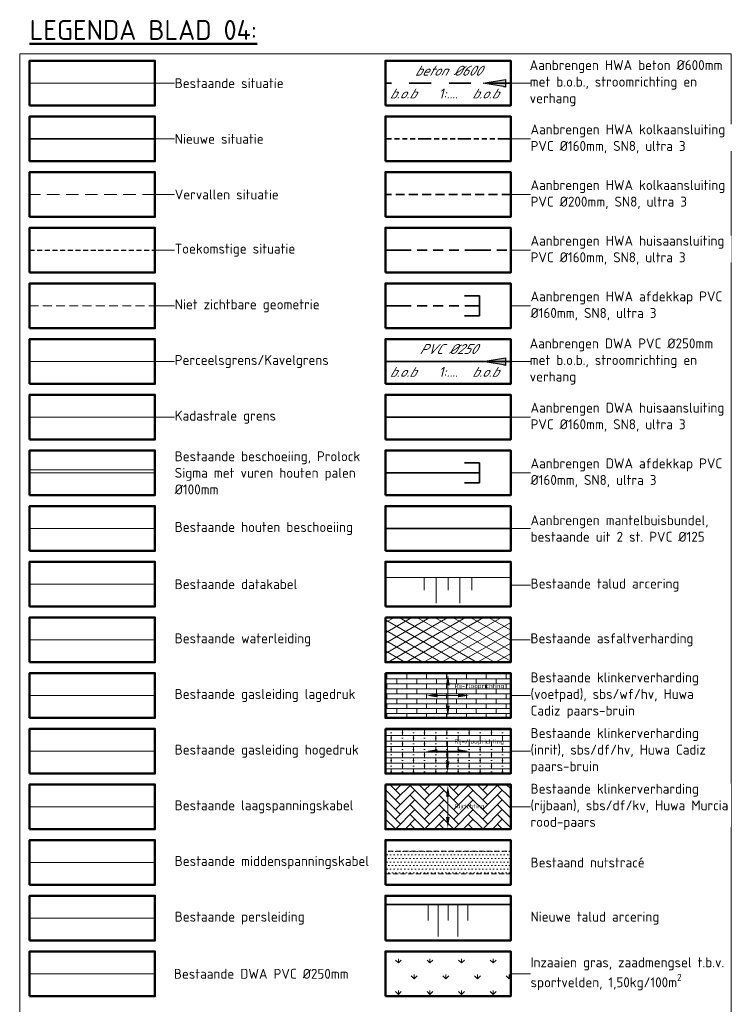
# Model space of a CAD drawing. Header units: metres. Extents: x 264779 to 275389, y 575281 to 580396.
# Tile 173 of 174: x 267912 to 268091, y 577414 to 577662. Entities that reach past the tile are written whole.
import ezdxf
from ezdxf.lldxf.tags import DXFTag

# ---------------------------------------------------------------- set-up
doc = ezdxf.new("R2010")
doc.units = ezdxf.units.M
for name, pattern in [('B-WE-RI-HWA_HUISAANSLUITING_PVC_125-G', [10, 3.25, -0.75, 1.25, -0.75, 1.25, -0.75, 1.25, -0.75]), ('B-WE-RI-HWA_HUISAANSLUITING_PVC_160-G', [20, 6.5, -1.5, 2.5, -1.5, 2.5, -1.5, 2.5, -1.5]), ('B-WE-RI-HWA_PVC_125-G', [10, 2.25, -1.083333, 2.25, -1.083333, 2.25, -1.083333]), ('B-WE-RI-HWA_PVC_160-G', [10, 5.5, -4.5]), ('DASHED', [19.05, 12.7, -6.35]), ('HIDDEN', [9.525, 6.35, -3.175]), ('XX-DASHED', [4.8, 3.15, -1.65]), ('XX-DASHED2', [1.92, 1.26, -0.66])]:
    doc.linetypes.add(name, pattern=pattern)
for name, color, linetype, lineweight in [('B-OI-KL-ET_LS_Orientatieverzoek_21O055943_EnexisNetbeheerBV-G', 252, 'KL-LS-N', 18), ('B-OI-KL-ET_MS_Orientatieverzoek_21O055943_EnexisNetbeheerBV-G', 252, 'KL-MS-N', 18), ('B-WE-GK-BESCHOEIING-TYPE_1-G', 252, 'B-WE-GK-BESCHOEIING_TYPE_1-G', 18), ('B-WE-GK-BESCHOEIING-TYPE_3-G', 252, 'B-WE-GK-BESCHOEIING_TYPE_3-G', 18), ('B-WE-GW-GROND-WERK_ONTGRAVEN-AD', 252, 'Continuous', 18), ('B-WE-GW-TALUDARCERING-G', 252, 'Continuous', 18), ('B-WE-GW-TALUDARCERING_KORT-G', 252, 'Continuous', 18), ('B-WE-GW-TALUDARCERING_LANG-G', 252, 'Continuous', 18), ('B-WE-KG-GRENS_KADASTRAAL-G', 252, 'KG-KADASTRAAL', 18), ('B-WE-KL-DATA-G', 252, 'KL-DATA-ALGEMEEN', 18), ('B-WE-KL-GAS-HD-G', 252, 'KL-GAS-HOGE-DRUK', 18), ('B-WE-KL-GAS-LD-G', 252, 'KL-GAS-LAGE-DRUK', 18), ('B-WE-KL-TRACE-G', 252, 'DASHED', 18), ('B-WE-KL-WATER-G', 252, 'KL-WATER', 18), ('B-WE-RI-DWA_PVC_250-G', 252, 'B-WE-RI-DWA_PVC_250-G', 18), ('B-WE-RI-PERSLEIDING-G', 252, 'B-WE-RI-PERSLEIDING-G', 18), ('B-WE-VH-VERHARDING_ASFALT-A', 252, 'Continuous', 18), ('B-WE-VH-VERHARDING_BETONSTRAATSTEEN_DIKFORMAAT_KEPER-A', 252, 'Continuous', 9), ('B-WE-VH-VERHARDING_BETONSTRAATSTEEN_WAALFORMAAT_HALF-A', 252, 'Continuous', 18), ('B-WE-VH-VERHARDING_STRAATBAKSTEEN_DIKFORMAAT_HALF-A', 252, 'Continuous', 13), ('B-XX-AL-TOPOGRAFIE-G', 252, 'Continuous', 18), ('N-OI-RI-ALGEMEEN-B.O.B.-T25', 7, 'Continuous', 25), ('N-OI-RI-ALGEMEEN-INFORMATIE-T25', 7, 'Continuous', 25), ('N-OI-RI-ALGEMEEN-STROOMRICHTING-S', 7, 'Continuous', 25), ('N-OI-RI-ALGEMEEN-VERHANG-T25', 7, 'Continuous', 25), ('N-WA-RI-DETAIL1-G', 1, 'HIDDEN', 18), ('N-WE-GW-TALUD_KRUIN-G', 3, 'Continuous', 35), ('N-WE-GW-TALUDARCERING_KORT-G', 90, 'Continuous', 18), ('N-WE-GW-TALUDARCERING_LANG-G', 60, 'Continuous', 13), ('N-XX-AL-TOPOGRAFIE-G', 7, 'Continuous', 35), ('T-XX-AL-TOEKOMSTIG-G', 102, 'XX-DASHED2', 25), ('V-XX-AL-TOPOGRAFIE-G', 252, 'XX-DASHED', 18), ('X-XX-AL-T25', 7, 'Continuous', 25), ('X-XX-AL-TEKENBLAD-T50', 7, 'Continuous', 50), ('X-XX-AL-TEKENBLAD_KADER_LEGENDA_BENAMINGSKADER_35-G', 7, 'Continuous', 50)]:
    doc.layers.add(name, color=color, linetype=linetype, lineweight=lineweight)
for name, color, linetype, lineweight, true_color in [('B-WE-KL-TRACE-A', 9, 'Continuous', 13, 0x808080), ('N-BH-KG-GRENS_PERCEEL-G', 160, 'KG-PERCEEL', 18, 0x003fff), ('N-GV-GR-GRAS_BERMKRUIDENMENGSEL-A', 7, 'Continuous', 18, 0x00a500), ('N-OI-KL-MANTELBUIS_PVC-G', 1, 'MANTELBUIS-PVC', 35, 0xff0000), ('N-OI-RI-DWA_HUISAANSLUITING_PVC_160-G', 20, 'B-WE-RI-DWA_HUISAANSLUITING_PVC_160-G', 35, 0xff3f00), ('N-OI-RI-DWA_PVC_250-G', 20, 'B-WE-RI-DWA_PVC_250-G', 35, 0xff3f00), ('N-OI-RI-HWA_BETON_600-G', 150, 'B-WE-RI-HWA_PVC_160-G', 35, 0x007fff), ('N-OI-RI-HWA_HUISAANSLUITING_PVC_160-G', 150, 'B-WE-RI-HWA_HUISAANSLUITING_PVC_160-G', 35, 0x007fff), ('N-OI-RI-HWA_KOLKAANSLUITING_PVC_160-G', 150, 'B-WE-RI-HWA_HUISAANSLUITING_PVC_125-G', 35, 0x007fff), ('N-OI-RI-HWA_KOLKAANSLUITING_PVC_200-G', 150, 'B-WE-RI-HWA_PVC_125-G', 35, 0x007fff), ('N-WE-RI-DWA_AFDEKKAP-G', 20, 'Continuous', 35, 0xff3f00), ('N-WE-RI-HWA_AFDEKKAP-G', 150, 'Continuous', 35, 0x007fff)]:
    doc.layers.add(name, color=color, linetype=linetype, lineweight=lineweight, true_color=true_color)
doc.layers.add('X-XX-AL-HULP-G', color=6, linetype='Continuous', lineweight=18, plot=False)
doc.layers.add('X-XX-AL-HULPLAAG-G', color=6, linetype='Continuous', lineweight=18, plot=False)
doc.styles.add('NLCS-ISO', font='NLCS-ISO.ttf')
doc.styles.add('NLCS-ISO-ANNOTATIVE-T25', font='NLCS-ISO.ttf', dxfattribs={"height": 2.5})
doc.styles.add('NLCS-ISO-ANNOTATIVE-T25 BESTAAND', font='NLCS-ISO.ttf', dxfattribs={"height": 2.5})
doc.styles.add('NLCS-ISO-ANNOTATIVE-T25-BOB', font='NLCS-ISO.ttf', dxfattribs={"oblique": 30, "height": 2.5})
doc.styles.add('NLCS-ISO-ANNOTATIVE-T50', font='NLCS-ISO.ttf', dxfattribs={"height": 5})
doc.styles.get("Standard").update_dxf_attribs({"font": 'arial.ttf'})
doc.styles.add('TEKST VOOR LINE', font='NLCS-ISO.ttf', dxfattribs={"height": 1})
doc.linetypes.add('B-WE-GK-BESCHOEIING_TYPE_1-G', pattern='A,7.5,[151,NLCS.shx,S=2,R=0,X=-0.25,Y=0.6],2.5', length=10)
doc.linetypes.add('B-WE-GK-BESCHOEIING_TYPE_3-G', pattern='A,3.6,-0.8,[69,NLCS.shx,S=0.8,R=0,X=0,Y=0],-1.6,[69,NLCS.shx,S=0.8,R=0,X=0,Y=0],-1.6,[69,NLCS.shx,S=0.8,R=0,X=0,Y=0],-1.6,[69,NLCS.shx,S=0.8,R=0,X=0,Y=0],-0.8', length=10)
doc.linetypes.add('B-WE-RI-DWA_HUISAANSLUITING_PVC_160-G', pattern='A,2.5,-1,[160,NLCS.shx,S=0.25,R=0,X=0,Y=0],-1.5,[160,NLCS.shx,S=0.25,R=0,X=0,Y=0],-1.5,[160,NLCS.shx,S=0.25,R=0,X=0,Y=0],-1,2.5', length=10)
doc.linetypes.add('B-WE-RI-DWA_PVC_250-G', pattern='A,6,-5.5,["O   O   O",NLCS-ISO,S=0.5,R=0,X=-2.5,Y=-0.2],-3.5,5', length=20)
doc.linetypes.add('B-WE-RI-PERSLEIDING-G', pattern='A,6,-2,[102,NLCS.shx,S=0.5,R=0,X=0,Y=0],-2,6,-2,["P",Standard,S=1,R=0,X=-0.5,Y=-0.5],-2', length=20)
doc.linetypes.add('KG-KADASTRAAL', pattern='A,2.75,-1,["K",Standard,S=0.9,R=0,X=0,Y=-0.45],-1,2.75,-1,[5,NLCS.shx,S=0.375,R=0,X=0,Y=0],-1', length=9.5)
doc.linetypes.add('KG-PERCEEL', pattern='A,2.75,-1,["P",Standard,S=0.9,R=0,X=-0.5,Y=-0.45],-1,2.75,-1,[5,NLCS.shx,S=0.375,R=0,X=0,Y=0],-1', length=9.5)
doc.linetypes.add('KL-DATA-ALGEMEEN', pattern='A,2,-1.5,["@",NLCS-ISO,S=1,R=0,X=-0.5,Y=-0.4],-1.5,3,-1.5,["D",NLCS-ISO,S=1,R=0,X=-0.5,Y=-0.4],-1.5,1', length=12)
doc.linetypes.add('KL-GAS-HOGE-DRUK', pattern='A,2,-2,["GAS",NLCS-ISO,S=1,R=0,X=-1.25,Y=-0.4],-2,3,-1,["H",NLCS-ISO,S=1,R=0,X=-0.5,Y=-0.4],-1,1', length=12)
doc.linetypes.add('KL-GAS-LAGE-DRUK', pattern='A,2,-2,["GAS",NLCS-ISO,S=1,R=0,X=-1.25,Y=-0.4],-2,3,-1,["L",NLCS-ISO,S=1,R=0,X=-0.5,Y=-0.4],-1,1', length=12)
doc.linetypes.add('KL-LS-N', pattern='A,4,-1,[103,NLCS.SHX,S=0.75,R=0,X=0,Y=0],-1,4,-1,["L",Standard,S=1,R=0,X=0,Y=-0.5],-2', length=13)
doc.linetypes.add('KL-MS-N', pattern='A,4,-1,[103,NLCS.SHX,S=0.75,R=0,X=0,Y=0],-1,4,-1,["M",Standard,S=1,R=0,X=0,Y=-0.5],-2', length=13)
doc.linetypes.add('KL-WATER', pattern='A,2,-1.5,[168,NLCS.shx,S=1,R=0,X=0,Y=0],-1.5,3,-1.5,["D",NLCS-ISO,S=1,R=0,X=-0.5,Y=-0.4],-1.5,1', length=12)
tags = doc.linetypes.add('MANTELBUIS-PVC', pattern='A,2.10896,-0.32,["PVC",TEKST VOOR LINE,S=1,R=0,X=0,Y=-0.5],-2.72,2.10896', length=7.25792).pattern_tags.tags
tags[6] = DXFTag(74, 10)

# ---------------------------------------------------------------- blocks, each defined once
blk = doc.blocks.new('*U188')
at = {"layer": 'X-XX-AL-HULPLAAG-G'}
blk.add_lwpolyline([(-15.75, -5.62), (15.75, -5.62), (15.75, 5.62), (-15.75, 5.62)], close=True, dxfattribs=at)
blk = doc.blocks.new('*U189')
at = {"layer": 'X-XX-AL-HULPLAAG-G', "color": 0, "linetype": 'ByBlock', "lineweight": -2, "transparency": 16777216}
for p in [(0, 0), (89.5, 0), (0, -14), (89.5, -14), (0, -28), (89.5, -28), (0, -42), (89.5, -42), (0, -56), (89.5, -56), (0, -70), (89.5, -70), (0, -84), (89.5, -84), (0, -98), (89.5, -98), (0, -112), (89.5, -112), (0, -126), (89.5, -126), (0, -140), (89.5, -140), (0, -154), (89.5, -154), (0, -168), (89.5, -168), (0, -182), (89.5, -182), (0, -196), (89.5, -196), (0, -210), (89.5, -210), (0, -224), (89.5, -224)]:
    blk.add_blockref('*U188', p, dxfattribs=at)
blk = doc.blocks.new('*U143')
at = {"layer": 'X-XX-AL-T25', "ltscale": 0.5}
blk.add_hatch(color=256, dxfattribs=at).paths.add_polyline_path([(-3.33, 0), (1.67, 0.83), (1.67, -0.83)])
at = {"layer": 'X-XX-AL-T25'}
blk.add_lwpolyline([(-3.33, 0), (1.67, 0.83), (1.67, -0.83)], close=True, dxfattribs=at)
blk = doc.blocks.new('*U146')
at = {"layer": 'X-XX-AL-T25', "ltscale": 0.5}
blk.add_hatch(color=256, dxfattribs=at).paths.add_polyline_path([(-3.33, 0), (1.67, 0.83), (1.67, -0.83)])
at = {"layer": 'X-XX-AL-T25'}
blk.add_lwpolyline([(-3.33, 0), (1.67, 0.83), (1.67, -0.83)], close=True, dxfattribs=at)

msp = doc.modelspace()

# ---------------------------------------------------------------- hatches: boundary and pattern name
at = {"layer": 'B-WE-VH-VERHARDING_ASFALT-A'}
h = msp.add_hatch(dxfattribs=at)
h.set_pattern_fill('AVH-ASFALT', color=256, scale=2.25, angle=90, style=0, pattern_type=2)
h.set_pattern_definition([(150, (267961.5452, 577600.0005), (-1.125, -1.948557), []), (210, (267961.5452, 577600.0005), (1.125, -1.948557), [])])
h.paths.add_polyline_path([(268035.249, 577500.056), (268035.249, 577511.306), (268003.749, 577511.306), (268003.749, 577500.056)])
at = {"layer": 'B-WE-VH-VERHARDING_BETONSTRAATSTEEN_DIKFORMAAT_KEPER-A'}
h = msp.add_hatch(dxfattribs=at)
h.set_pattern_fill('AVH-BSS_DIKFORMAAT_ELLEBOOG', color=256, scale=25, angle=45, pattern_type=2)
h.set_pattern_definition([(45, (18421.6057, 809.6181), (0, 2.439518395), [6.9, -3.45]), (315, (18417.9464, 813.2774), (4e-16, 2.439518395), [6.9, -3.45])])
h.paths.add_polyline_path([(268035.249, 577458.056), (268035.249, 577469.306), (268003.698, 577469.306), (268003.698, 577458.056)])
at = {"layer": 'B-WE-VH-VERHARDING_BETONSTRAATSTEEN_WAALFORMAAT_HALF-A'}
h = msp.add_hatch(dxfattribs=at)
h.set_pattern_fill('AVH-BSS_WAALFORMAAT_HALFST', color=256, scale=25, angle=90, pattern_type=2)
h.set_pattern_definition([(180, (18421.6057, 709.6181), (-2e-16, -1.25), []), (90, (18421.6057, 709.618), (-2.5, 1.25), [1.25, -1.25])])
h.paths.add_polyline_path([(268035.27, 577486.056), (268035.27, 577497.306), (268003.698, 577497.306), (268003.698, 577486.056)])
at = {"layer": 'B-WE-VH-VERHARDING_STRAATBAKSTEEN_DIKFORMAAT_HALF-A'}
h = msp.add_hatch(dxfattribs=at)
h.set_pattern_fill('AVH-SBS_DIKFORMAAT_HALFST', color=256, scale=28, pattern_type=2)
h.set_pattern_definition([(0, (18421.6057, 709.6181), (0, 1.4), []), (90, (18427.2057, 709.618), (-5.6, 3e-16), [1.4, -1.4]), (90, (18424.4057, 711.018), (-5.6, 3e-16), [1.4, -1.4]), (0, (18424.4057, 710.318), (0, 2.8), [0, -2.8, 0, 0, 0]), (0, (18424.4057, 711.718), (0, 2.8), [0, -2.8, 0, 0, 0])])
h.paths.add_polyline_path([(268035.249, 577472.056), (268035.249, 577483.306), (268003.698, 577483.306), (268003.698, 577472.056)])
at = {"layer": 'N-GV-GR-GRAS_BERMKRUIDENMENGSEL-A'}
h = msp.add_hatch(dxfattribs=at)
h.set_pattern_fill('AGR-KRUIDEN', color=256, scale=0.5625, pattern_type=2)
h.set_pattern_definition([(90, (509646.5935, 1201116.446), (-3.977475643, 3.977475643), [1.0546875, -6.90026379]), (45, (509646.5935, 1201116.446), (-3.977475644, 3.977475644), [1.0546875, -4.5703125]), (135, (509646.5935, 1201116.446), (-3.977475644, -3.977475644), [1.0546875, -4.5703125])])
h.paths.add_polyline_path([(268035.23, 577416.056), (268035.23, 577427.306), (268003.749, 577427.306), (268003.749, 577416.056)])

# ---------------------------------------------------------------- linework, layer by layer
at = {"layer": 'B-OI-KL-ET_LS_Orientatieverzoek_21O055943_EnexisNetbeheerBV-G'}
msp.add_lwpolyline([(267914.249, 577463.681), (267945.749, 577463.681)], dxfattribs=at)
at = {"layer": 'B-OI-KL-ET_MS_Orientatieverzoek_21O055943_EnexisNetbeheerBV-G'}
msp.add_lwpolyline([(267914.249, 577449.681), (267945.749, 577449.681)], dxfattribs=at)
at = {"layer": 'B-WE-GK-BESCHOEIING-TYPE_1-G', "flags": 128}
msp.add_lwpolyline([(267914.249, 577547.681), (267945.749, 577547.681)], dxfattribs=at)
at = {"layer": 'B-WE-GK-BESCHOEIING-TYPE_3-G', "flags": 128}
msp.add_lwpolyline([(267914.249, 577533.681), (267945.749, 577533.681)], dxfattribs=at)
at = {"layer": 'B-WE-GW-GROND-WERK_ONTGRAVEN-AD', "flags": 128}
msp.add_lwpolyline([(267945.749, 577547.681), (267945.749, 577551.112)], dxfattribs=at)
at = {"layer": 'B-WE-GW-TALUDARCERING-G', "flags": 128}
msp.add_lwpolyline([(268035.249, 577521.396), (268003.749, 577521.396)], dxfattribs=at)
at = {"layer": 'B-WE-GW-TALUDARCERING_KORT-G', "flags": 128}
for points in [[(268013.499, 577521.396), (268013.499, 577518.134)], [(268019.499, 577521.396), (268019.499, 577518.134)], [(268025.499, 577521.396), (268025.499, 577518.134)]]:
    msp.add_lwpolyline(points, dxfattribs=at)
at = {"layer": 'B-WE-GW-TALUDARCERING_LANG-G', "flags": 128}
for points in [[(268016.499, 577521.396), (268016.499, 577514.871)], [(268022.499, 577521.396), (268022.499, 577514.871)]]:
    msp.add_lwpolyline(points, dxfattribs=at)
at = {"layer": 'B-WE-KG-GRENS_KADASTRAAL-G', "ltscale": 0.5}
msp.add_lwpolyline([(267914.249, 577561.681), (267945.749, 577561.681)], dxfattribs=at)
at = {"layer": 'B-WE-KL-DATA-G'}
msp.add_lwpolyline([(267914.249, 577519.681), (267945.749, 577519.681)], dxfattribs=at)
at = {"layer": 'B-WE-KL-GAS-HD-G'}
msp.add_lwpolyline([(267914.249, 577477.681), (267945.749, 577477.681)], dxfattribs=at)
at = {"layer": 'B-WE-KL-GAS-LD-G'}
msp.add_lwpolyline([(267914.249, 577491.681), (267945.749, 577491.681)], dxfattribs=at)
at = {"layer": 'B-WE-KL-WATER-G'}
msp.add_lwpolyline([(267914.249, 577505.681), (267945.749, 577505.681)], dxfattribs=at)
at = {"layer": 'B-WE-RI-DWA_PVC_250-G', "flags": 128}
msp.add_lwpolyline([(267945.749, 577421.681), (267914.249, 577421.681)], dxfattribs=at)
at = {"layer": 'B-WE-RI-PERSLEIDING-G'}
msp.add_lwpolyline([(267914.249, 577435.681), (267945.749, 577435.681)], dxfattribs=at)
at = {"layer": 'B-XX-AL-TOPOGRAFIE-G', "flags": 128}
for points in [[(267945.749, 577645.681), (267914.249, 577645.681)], [(267914.249, 577548.431), (267945.749, 577548.431)]]:
    msp.add_lwpolyline(points, dxfattribs=at)
at = {"layer": 'N-BH-KG-GRENS_PERCEEL-G'}
msp.add_lwpolyline([(267914.249, 577575.681), (267945.749, 577575.681)], dxfattribs=at)
at = {"layer": 'N-OI-KL-MANTELBUIS_PVC-G', "flags": 128}
msp.add_lwpolyline([(268003.749, 577533.681), (268035.249, 577533.681)], dxfattribs=at)
at = {"layer": 'N-OI-RI-DWA_HUISAANSLUITING_PVC_160-G', "flags": 128}
for points in [[(268035.249, 577561.681), (268003.749, 577561.681)], [(268027.374, 577547.681), (268003.749, 577547.681)]]:
    msp.add_lwpolyline(points, dxfattribs=at)
at = {"layer": 'N-OI-RI-DWA_PVC_250-G', "flags": 128}
msp.add_lwpolyline([(268035.249, 577575.681), (268003.749, 577575.681)], dxfattribs=at)
at = {"layer": 'N-OI-RI-HWA_BETON_600-G', "flags": 128}
msp.add_lwpolyline([(268035.249, 577645.681), (268003.749, 577645.681)], dxfattribs=at)
at = {"layer": 'N-OI-RI-HWA_HUISAANSLUITING_PVC_160-G', "flags": 128}
for points in [[(268003.749, 577603.681), (268035.249, 577603.681)], [(268003.749, 577589.681), (268027.374, 577589.681)]]:
    msp.add_lwpolyline(points, dxfattribs=at)
at = {"layer": 'N-OI-RI-HWA_KOLKAANSLUITING_PVC_160-G', "flags": 128}
msp.add_lwpolyline([(268035.249, 577631.681), (268003.749, 577631.681)], dxfattribs=at)
at = {"layer": 'N-OI-RI-HWA_KOLKAANSLUITING_PVC_200-G', "flags": 128}
msp.add_lwpolyline([(268035.249, 577617.681), (268003.749, 577617.681)], dxfattribs=at)
at = {"layer": 'N-WA-RI-DETAIL1-G', "ltscale": 0.35, "flags": 128}
msp.add_lwpolyline([(267914.249, 577589.681), (267945.749, 577589.681)], dxfattribs=at)
at = {"layer": 'N-WE-GW-TALUD_KRUIN-G', "flags": 128}
msp.add_lwpolyline([(268035.249, 577439.084), (268003.749, 577439.084)], dxfattribs=at)
at = {"layer": 'N-WE-GW-TALUDARCERING_KORT-G', "flags": 128}
for points in [[(268014.499, 577439.084), (268014.499, 577435.071)], [(268019.499, 577439.084), (268019.499, 577435.071)], [(268024.499, 577439.084), (268024.499, 577435.071)]]:
    msp.add_lwpolyline(points, dxfattribs=at)
at = {"layer": 'N-WE-GW-TALUDARCERING_LANG-G', "flags": 128}
for points in [[(268016.999, 577439.084), (268016.999, 577431.059)], [(268021.999, 577439.084), (268021.999, 577431.059)]]:
    msp.add_lwpolyline(points, dxfattribs=at)
at = {"layer": 'N-WE-RI-DWA_AFDEKKAP-G', "flags": 128}
msp.add_lwpolyline([(268023.624, 577545.181), (268027.374, 577545.181), (268027.374, 577550.181), (268023.624, 577550.181)], dxfattribs=at)
at = {"layer": 'N-WE-RI-HWA_AFDEKKAP-G', "flags": 128}
msp.add_lwpolyline([(268023.624, 577587.181), (268027.374, 577587.181), (268027.374, 577592.181), (268023.624, 577592.181)], dxfattribs=at)
at = {"layer": 'N-XX-AL-TOPOGRAFIE-G', "flags": 128}
msp.add_lwpolyline([(267945.749, 577631.681), (267914.249, 577631.681)], dxfattribs=at)
at = {"layer": 'T-XX-AL-TOEKOMSTIG-G', "flags": 128}
msp.add_lwpolyline([(267914.249, 577603.681), (267945.749, 577603.681)], dxfattribs=at)
at = {"layer": 'V-XX-AL-TOPOGRAFIE-G', "flags": 128}
msp.add_lwpolyline([(267945.749, 577617.681), (267914.249, 577617.681)], dxfattribs=at)
at = {"layer": 'X-XX-AL-HULP-G'}
for points in [[(268019.438, 577489.117), (268019.45, 577494.252)], [(268019.45, 577494.252), (268019.462, 577489.117)], [(268022.011, 577491.69), (268016.877, 577491.678)], [(268016.877, 577491.678), (268022.011, 577491.666)], [(268019.387, 577475.117), (268019.399, 577480.252)], [(268019.399, 577480.252), (268019.411, 577475.117)], [(268021.96, 577477.69), (268016.826, 577477.678)], [(268016.826, 577477.678), (268021.96, 577477.666)], [(268019.438, 577461.117), (268019.45, 577466.252)], [(268019.45, 577466.252), (268019.462, 577461.117)]]:
    msp.add_lwpolyline(points, dxfattribs=at)
for points in [[(268018.981, 577494.25), (268019.443, 577497.064), (268019.918, 577494.253)], [(268016.878, 577492.147), (268014.064, 577491.685), (268016.876, 577491.21)], [(268022.01, 577492.159), (268024.823, 577491.697), (268022.012, 577491.222)], [(268018.969, 577489.118), (268019.431, 577486.305), (268019.906, 577489.116)], [(268016.827, 577478.147), (268014.013, 577477.685), (268016.825, 577477.21)], [(268021.959, 577478.159), (268024.773, 577477.697), (268021.961, 577477.222)], [(268018.918, 577475.118), (268019.38, 577472.305), (268019.856, 577475.116)], [(268018.981, 577466.25), (268019.443, 577469.064), (268019.918, 577466.253)], [(268018.969, 577461.118), (268019.431, 577458.305), (268019.906, 577461.116)]]:
    msp.add_solid(points, dxfattribs=at)
at = {"layer": 'X-XX-AL-HULPLAAG-G'}
for points in [[(267911.749, 577176.556), (268090.749, 577176.556), (268090.749, 577653.056), (267911.749, 577653.056)], [(267914.249, 577640.056), (267945.749, 577640.056), (267945.749, 577651.306), (267914.249, 577651.306)]]:
    msp.add_lwpolyline(points, close=True, dxfattribs=at)
at = {"layer": 'X-XX-AL-HULPLAAG-G', "flags": 128}
for points in [[(267950.749, 577645.681), (267945.749, 577645.681)], [(267950.749, 577631.681), (267945.749, 577631.681)], [(267950.749, 577617.681), (267945.749, 577617.681)], [(267950.749, 577603.681), (267945.749, 577603.681)], [(267950.749, 577589.681), (267945.749, 577589.681)], [(267950.749, 577575.681), (267945.749, 577575.681)], [(267950.749, 577561.681), (267945.749, 577561.681)], [(268040.249, 577533.681), (268035.249, 577533.681)], [(268040.249, 577519.456), (268035.249, 577519.456)], [(268040.221, 577505.681), (268035.252, 577505.681)]]:
    msp.add_lwpolyline(points, dxfattribs=at)
at = {"layer": 'X-XX-AL-TEKENBLAD_KADER_LEGENDA_BENAMINGSKADER_35-G', "flags": 128}
for points in [[(267914.249, 577640.056), (267945.749, 577640.056), (267945.749, 577651.306), (267914.249, 577651.306)], [(267914.249, 577626.056), (267945.749, 577626.056), (267945.749, 577637.306), (267914.249, 577637.306)], [(268003.749, 577626.056), (268035.249, 577626.056), (268035.249, 577637.306), (268003.749, 577637.306)], [(267914.249, 577612.056), (267945.749, 577612.056), (267945.749, 577623.306), (267914.249, 577623.306)], [(268003.749, 577612.056), (268035.249, 577612.056), (268035.249, 577623.306), (268003.749, 577623.306)], [(267914.249, 577598.056), (267945.749, 577598.056), (267945.749, 577609.306), (267914.249, 577609.306)], [(268003.749, 577598.056), (268035.249, 577598.056), (268035.249, 577609.306), (268003.749, 577609.306)], [(267914.249, 577584.056), (267945.749, 577584.056), (267945.749, 577595.306), (267914.249, 577595.306)], [(268003.749, 577584.056), (268035.249, 577584.056), (268035.249, 577595.306), (268003.749, 577595.306)], [(267914.249, 577570.056), (267945.749, 577570.056), (267945.749, 577581.306), (267914.249, 577581.306)], [(267914.249, 577556.056), (267945.749, 577556.056), (267945.749, 577567.306), (267914.249, 577567.306)], [(268003.749, 577556.056), (268035.249, 577556.056), (268035.249, 577567.306), (268003.749, 577567.306)], [(267914.249, 577542.056), (267945.749, 577542.056), (267945.749, 577553.306), (267914.249, 577553.306)], [(268003.749, 577542.056), (268035.249, 577542.056), (268035.249, 577553.306), (268003.749, 577553.306)], [(267914.249, 577528.056), (267945.749, 577528.056), (267945.749, 577539.306), (267914.249, 577539.306)], [(268003.749, 577528.056), (268035.249, 577528.056), (268035.249, 577539.306), (268003.749, 577539.306)], [(267914.249, 577514.056), (267945.749, 577514.056), (267945.749, 577525.306), (267914.249, 577525.306)], [(268003.749, 577514.056), (268035.249, 577514.056), (268035.249, 577525.306), (268003.749, 577525.306)], [(267914.249, 577500.056), (267945.749, 577500.056), (267945.749, 577511.306), (267914.249, 577511.306)], [(268003.749, 577511.306), (268003.749, 577500.056), (268035.249, 577500.056), (268035.249, 577511.306), (268003.749, 577511.306)], [(267914.249, 577486.056), (267945.749, 577486.056), (267945.749, 577497.306), (267914.249, 577497.306)], [(268003.749, 577497.306), (268003.749, 577486.056), (268035.249, 577486.056), (268035.249, 577497.306), (268003.749, 577497.306)], [(267914.249, 577472.056), (267945.749, 577472.056), (267945.749, 577483.306), (267914.249, 577483.306)], [(268003.749, 577483.306), (268003.749, 577472.056), (268035.249, 577472.056), (268035.249, 577483.306), (268003.749, 577483.306)], [(267914.249, 577458.056), (267945.749, 577458.056), (267945.749, 577469.306), (267914.249, 577469.306)], [(268003.749, 577469.306), (268003.749, 577458.056), (268035.249, 577458.056), (268035.249, 577469.306), (268003.749, 577469.306)], [(267914.249, 577444.056), (267945.749, 577444.056), (267945.749, 577455.306), (267914.249, 577455.306)], [(267914.249, 577430.056), (267945.749, 577430.056), (267945.749, 577441.306), (267914.249, 577441.306)], [(268003.749, 577430.056), (268035.249, 577430.056), (268035.249, 577441.306), (268003.749, 577441.306)], [(267914.249, 577416.056), (267945.749, 577416.056), (267945.749, 577427.306), (267914.249, 577427.306)], [(268003.749, 577416.056), (268035.249, 577416.056), (268035.249, 577427.306), (268003.749, 577427.306)]]:
    msp.add_lwpolyline(points, close=True, dxfattribs=at)

# ---------------------------------------------------------------- block references
at = {"layer": 'X-XX-AL-HULPLAAG-G'}
msp.add_blockref('*U189', (267929.999, 577645.681), dxfattribs=at)

# ---------------------------------------------------------------- texts
at = {"layer": 'X-XX-AL-HULPLAAG-G', "char_height": 1.125, "attachment_point": 1, "style": 'NLCS-ISO'}
for s, insert in [('Rij-/looprichting', (268021.128, 577494.666)), ('Rij-/looprichting', (268021.077, 577480.666)), ('Rijrichting', (268021.17, 577464.427))]:
    msp.add_mtext(s, dxfattribs=dict(at, insert=insert))
at = {"layer": 'X-XX-AL-TEKENBLAD-T50', "insert": (267914.249, 577661.556), "char_height": 5, "width": 108.62776, "attachment_point": 1, "style": 'NLCS-ISO-ANNOTATIVE-T50'}
msp.add_mtext('{\\LLEGENDA BLAD 04:}', dxfattribs=at)

# ---------------------------------------------------------------- next in the draw order: texts
at = {"layer": 'N-OI-RI-ALGEMEEN-B.O.B.-T25', "ltscale": 0.5, "char_height": 2.5, "width": 8.96442, "attachment_point": 5, "style": 'NLCS-ISO-ANNOTATIVE-T25-BOB', "bg_fill": 3, "box_fill_scale": 1.15, "bg_fill_color": 256, "bg_fill_transparency": 0}
for insert in [(268029.983, 577643.073, 0.225), (268029.983, 577573.073, 0.225)]:
    msp.add_mtext('\\A1;\\pxql;b.o.b', dxfattribs=dict(at, insert=insert))
at = {"layer": 'N-OI-RI-ALGEMEEN-INFORMATIE-T25', "ltscale": 0.5, "char_height": 2.5, "attachment_point": 5, "style": 'NLCS-ISO-ANNOTATIVE-T25-BOB', "bg_fill": 3, "box_fill_scale": 1.15, "bg_fill_color": 256, "bg_fill_transparency": 0}
for s, insert in [('\\A1;beton %%C600', (268019.499, 577648.82, 0.225)), ('\\A1;PVC %%C250', (268019.499, 577578.82, 0.225))]:
    msp.add_mtext(s, dxfattribs=dict(at, insert=insert))
at = {"layer": 'X-XX-AL-T25', "char_height": 2.5, "attachment_point": 4, "style": 'NLCS-ISO-ANNOTATIVE-T25', "bg_fill": 3, "box_fill_scale": 1, "bg_fill_color": 256, "bg_fill_transparency": 0}
for s, insert, width in [('Aanbrengen HWA beton %%C600mm\\Pmet b.o.b., stroomrichting en verhang', (268040.031, 577645.681), 50.42641), ('Aanbrengen HWA kolkaansluiting PVC %%C160mm, SN8, ultra 3', (268040.249, 577631.681), 50.67524), ('Aanbrengen HWA kolkaansluiting PVC %%C200mm, SN8, ultra 3', (268040.249, 577617.681), 50.34456), ('Aanbrengen HWA huisaansluiting PVC %%C160mm, SN8, ultra 3', (268040.249, 577603.681), 50.5099), ('Aanbrengen HWA afdekkap PVC %%C160mm, SN8, ultra 3', (268040.249, 577589.681), 48.52591), ('Aanbrengen DWA PVC %%C250mm \\Pmet b.o.b., stroomrichting en verhang', (268040.031, 577575.681), 48.44245), ('Bestaande beschoeiing, Prolock Sigma met vuren houten palen %%C100mm', (267950.749, 577547.681), 50.58612), ('Aanbrengen DWA afdekkap PVC %%C160mm, SN8, ultra 3', (268040.249, 577547.681), 49.96186), ('Aanbrengen mantelbuisbundel, bestaande uit 2 st. PVC %%C125', (268040.249, 577533.681), 46.97164), ('Bestaande klinkerverharding (voetpad), sbs/wf/hv, Huwa Cadiz paars-bruin ', (268040.249, 577491.681), 49.74632), ('Bestaande klinkerverharding (inrit), sbs/df/hv, Huwa Cadiz paars-bruin', (268040.249, 577477.681), 46.8671), ('Bestaande klinkerverharding (rijbaan), sbs/df/kv, Huwa Murcia rood-paars', (268040.249, 577463.681), 50.38614), ('Inzaaien gras, {\\A1;zaadmengsel t.b.v. sportvelden, 1,50kg/100m\\H0.7x;\\S2^ ;}', (268040.249, 577421.681), 49.58637)]:
    msp.add_mtext(s, dxfattribs=dict(at, insert=insert, width=width))
for s, insert in [('Bestaande situatie', (267950.749, 577645.681)), ('Nieuwe situatie', (267950.749, 577631.681)), ('Vervallen situatie', (267950.749, 577617.681)), ('Toekomstige situatie', (267950.749, 577603.681)), ('Niet zichtbare geometrie', (267950.749, 577589.681)), ('Perceelsgrens/Kavelgrens', (267950.749, 577575.681)), ('Kadastrale grens', (267950.749, 577561.681)), ('Bestaande houten beschoeiing', (267950.749, 577533.681)), ('Bestaande datakabel', (267950.749, 577519.681)), ('Bestaande talud arcering', (268040.249, 577519.456)), ('Bestaande waterleiding', (267950.749, 577505.681)), ('Bestaande asfaltverharding', (268040.224, 577505.677)), ('Bestaande gasleiding lagedruk', (267950.749, 577491.681)), ('Bestaande gasleiding hogedruk', (267950.749, 577477.681)), ('Bestaande laagspanningskabel', (267950.749, 577463.681)), ('Bestaande middenspanningskabel', (267950.749, 577449.681)), ('Bestaand nutstracé', (268040.249, 577449.681)), ('Bestaande persleiding', (267950.749, 577435.681)), ('Nieuwe talud arcering', (268040.249, 577435.681)), ('Bestaande DWA PVC %%C250mm', (267950.531, 577421.681))]:
    msp.add_mtext(s, dxfattribs=dict(at, insert=insert))

# ---------------------------------------------------------------- next in the draw order: hatches: boundary and pattern name
at = {"layer": 'B-WE-KL-TRACE-A'}
h = msp.add_hatch(dxfattribs=at)
h.set_pattern_fill('DOTS', color=256, scale=0.5625)
h.set_pattern_definition([(0, (268058.6385, 574920.912), (0.44648438, 0.89296875), [0, -0.89296875])])
h.paths.add_polyline_path([(268003.749, 577446.868), (268035.249, 577446.868), (268035.249, 577452.493), (268003.749, 577452.493)])

# ---------------------------------------------------------------- next in the draw order: linework, layer by layer
at = {"layer": 'B-WE-KL-TRACE-G', "ltscale": 0.1, "flags": 128}
msp.add_lwpolyline([(268003.749, 577446.868), (268035.249, 577446.868), (268035.249, 577452.493), (268003.749, 577452.493)], close=True, dxfattribs=at)
at = {"layer": 'X-XX-AL-HULPLAAG-G'}
msp.add_line((268040.249, 577631.681), (268035.229, 577631.681), dxfattribs=at)
at = {"layer": 'X-XX-AL-HULPLAAG-G', "flags": 128}
for points in [[(268040.249, 577645.681), (268035.249, 577645.681)], [(268040.249, 577617.681), (268035.229, 577617.681)], [(268040.249, 577603.681), (268035.229, 577603.681)], [(268040.249, 577589.681), (268035.229, 577589.681)], [(268040.249, 577575.681), (268035.249, 577575.681)], [(268040.249, 577547.681), (268035.249, 577547.681)], [(268040.27, 577491.681), (268035.249, 577491.681)], [(268040.249, 577477.681), (268035.249, 577477.681)], [(268040.249, 577463.681), (268035.249, 577463.681)], [(268040.23, 577421.681), (268035.249, 577421.681)]]:
    msp.add_lwpolyline(points, dxfattribs=at)
at = {"layer": 'X-XX-AL-TEKENBLAD_KADER_LEGENDA_BENAMINGSKADER_35-G', "flags": 128}
for points in [[(268003.749, 577640.056), (268035.249, 577640.056), (268035.249, 577651.306), (268003.749, 577651.306)], [(268003.749, 577570.056), (268035.249, 577570.056), (268035.249, 577581.306), (268003.749, 577581.306)], [(268003.749, 577444.056), (268035.249, 577444.056), (268035.249, 577455.306), (268003.749, 577455.306)]]:
    msp.add_lwpolyline(points, close=True, dxfattribs=at)

# ---------------------------------------------------------------- next in the draw order: block references
at = {"layer": 'N-OI-RI-ALGEMEEN-STROOMRICHTING-S', "ltscale": 0.99999, "xscale": 1.125000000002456, "yscale": 1.125000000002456, "zscale": 1.125000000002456}
for name, p in [('*U146', (268032.097, 577645.681)), ('*U143', (268032.097, 577575.681))]:
    msp.add_blockref(name, p, dxfattribs=at)

# ---------------------------------------------------------------- next in the draw order: texts
at = {"layer": 'X-XX-AL-T25', "insert": (268040.249, 577561.681), "char_height": 2.5, "width": 49.96186, "attachment_point": 4, "style": 'NLCS-ISO-ANNOTATIVE-T25', "bg_fill": 3, "box_fill_scale": 1, "bg_fill_color": 256, "bg_fill_transparency": 0}
msp.add_mtext('Aanbrengen DWA huisaansluiting PVC %%C160mm, SN8, ultra 3', dxfattribs=at)

# ---------------------------------------------------------------- next in the draw order: linework, layer by layer
at = {"layer": 'X-XX-AL-HULPLAAG-G', "flags": 128}
msp.add_lwpolyline([(268040.249, 577561.681), (268035.249, 577561.681)], dxfattribs=at)

# ---------------------------------------------------------------- next in the draw order: texts
at = {"layer": 'N-OI-RI-ALGEMEEN-B.O.B.-T25', "ltscale": 0.5, "char_height": 2.5, "width": 8.96442, "attachment_point": 5, "style": 'NLCS-ISO-ANNOTATIVE-T25-BOB', "bg_fill": 3, "box_fill_scale": 1.15, "bg_fill_color": 256, "bg_fill_transparency": 0}
for insert in [(268009.267, 577643.073, 0.225), (268009.267, 577573.073, 0.225)]:
    msp.add_mtext('\\A1;\\pxql;b.o.b', dxfattribs=dict(at, insert=insert))
at = {"layer": 'N-OI-RI-ALGEMEEN-VERHANG-T25', "ltscale": 0.5, "char_height": 2.5, "attachment_point": 1, "style": 'NLCS-ISO-ANNOTATIVE-T25 BESTAAND', "bg_fill": 3, "box_fill_scale": 1.15, "bg_fill_color": 256, "bg_fill_transparency": 0}
for insert in [(268017.178, 577644.33), (268017.178, 577574.33)]:
    msp.add_mtext('{\\fNLCS-ISO|b0|i1|c0|p34;1:....}', dxfattribs=dict(at, insert=insert))

doc.saveas('drawing.dxf')
